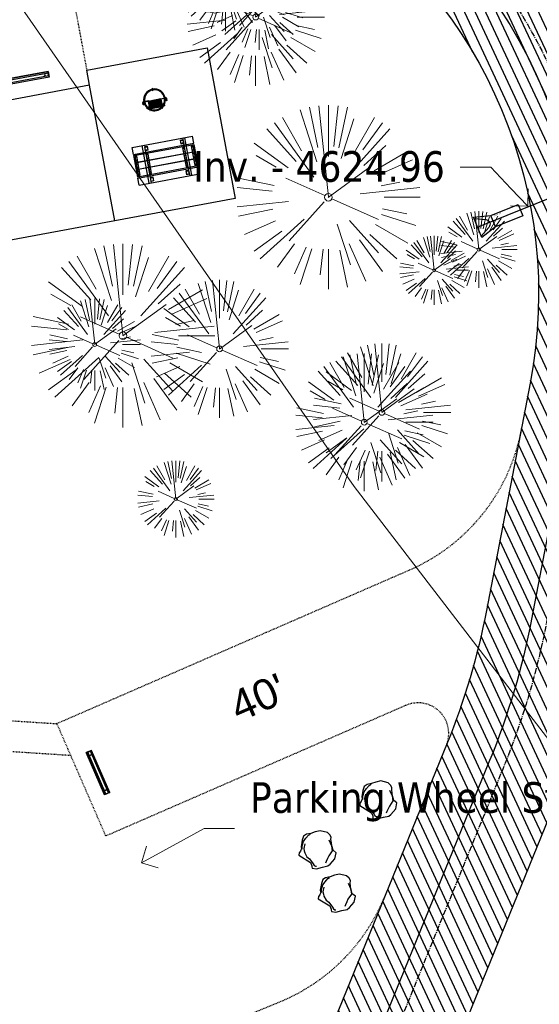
# Model space of a CAD drawing. Header units: feet. Extents: x 1134296 to 1140710, y 647902 to 649877.
# Tile 35 of 42: x 1135031 to 1135099, y 649032 to 649161. Entities that reach past the tile are written whole.
import ezdxf
from ezdxf import colors
from ezdxf.entities.mleader import LeaderData, LeaderLine
from ezdxf.lldxf.tags import DXFTag
from ezdxf.math import Vec2, Vec3

# ---------------------------------------------------------------- set-up
doc = ezdxf.new("R2010")
doc.units = ezdxf.units.FT
doc.header["$MEASUREMENT"] = 0
doc.linetypes.add('CENTER2', pattern=[1.125, 0.75, -0.125, 0.125, -0.125])
doc.linetypes.add('RAD', pattern=[0.13, 0.08, -0.05])
for name, color, linetype, lineweight in [('-ANGLE-IRON', 8, 'Continuous', 25), ('V-ANNO-TEXT', 8, 'Continuous', 13), ('V-SITE-VEGE', 8, 'Continuous', 18), ('V-UTIL-WATR-LINE', 8, 'WATER', 15)]:
    doc.layers.add(name, color=color, linetype=linetype, lineweight=lineweight)
for name, color, linetype in [('-BOLTS-LAGS-SCREWS', 7, 'Continuous'), ('-CONCRETE', 9, 'Continuous'), ('-HARDWARE', 7, 'Continuous'), ('-TIMBER', 6, 'Continuous'), ('C-CAMPSITE-PADS', 6, 'Continuous'), ('C-PRKG-ASPH', 5, 'Continuous'), ('C-PRKG-WHEL-STOP', 5, 'Continuous'), ('C-ROAD-ASPHALT', 1, 'Continuous'), ('C-ROAD-CNTR', 1, 'CENTER2'), ('C-ROAD-GRVL', 1, 'RAD'), ('C-SWLK-GRVL', 5, 'RAD'), ('C-UTIL-STRM-PIPE', 210, 'Continuous'), ('C-UTIL-STRM-STRC', 210, 'Continuous'), ('C-UTIL-WATER-MEP', 7, 'WATER (.5x)'), ('G-TEXT-ST02', 2, 'Continuous'), ('G-XREF', 7, 'Continuous'), ('L-BARRIERROCK', 6, 'Continuous')]:
    doc.layers.add(name, color=color, linetype=linetype)
doc.styles.add('Arial', font='arial.ttf', dxfattribs={"height": 180})
doc.styles.add('SEI-Dim & Leader', font='tahoma.ttf')
doc.styles.get("Standard").update_dxf_attribs({"font": 'arial.ttf'})
tags = doc.linetypes.add('WATER', pattern='A,1.5,-0.2,["W",Standard,S=0.08,R=0,X=-0.1,Y=-0.04],-0.05', length=1.75).pattern_tags.tags
tags[6] = DXFTag(74, 10)
tags = doc.linetypes.add('WATER (.5x)', pattern='A,0.75,-0.2,["W",Standard,S=0.08,R=0,X=-0.1,Y=-0.04],-0.05', length=1).pattern_tags.tags
tags[6] = DXFTag(74, 10)

# ---------------------------------------------------------------- blocks, each defined once
blk = doc.blocks.new('V-SITE-VEGE-Coniferious Tree 2')
at = {"color": 0, "linetype": 'ByBlock'}
for p, q in [((-0.0574950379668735, 0.2703678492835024), (-0.1039851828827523, 0.4890788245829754)), ((-0.0003172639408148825, 0.0025937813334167), (-0.05229705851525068, 0.4972664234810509)), ((-3.601054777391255e-05, 0.2219193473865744), (-3.601054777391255e-05, 0.5000060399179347)), ((0.02890183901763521, 0.2753366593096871), (0.05222503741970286, 0.4972664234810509)), ((0.0571938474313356, 0.2692740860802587), (0.1039131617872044, 0.4890788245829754)), ((-0.1460065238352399, 0.2528363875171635), (-0.2500390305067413, 0.4330260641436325)), ((-0.06264093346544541, 0.1926377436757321), (-0.1545378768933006, 0.4755369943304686)), ((0.139142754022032, 0.2410654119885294), (0.2499670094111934, 0.4330260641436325)), ((-0.07913071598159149, 0.1088658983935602), (-0.2939353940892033, 0.4045257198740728)), ((0.06850648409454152, 0.2109817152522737), (0.1382469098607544, 0.425630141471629)), ((0.1868724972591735, 0.2572635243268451), (0.2938633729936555, 0.4045257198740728)), ((-0.1756943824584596, 0.1950752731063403), (-0.3346129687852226, 0.3715878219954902)), ((0.09777767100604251, 0.108636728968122), (0.3345409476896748, 0.3715878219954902)), ((-0.2201011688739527, 0.1598873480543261), (-0.4045617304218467, 0.2938993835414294)), ((0.1919663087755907, 0.1728666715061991), (0.3115823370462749, 0.2805763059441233)), ((-0.2844040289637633, 0.1641894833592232), (-0.393144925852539, 0.2269610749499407)), ((0.2487690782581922, 0.143647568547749), (0.4329900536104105, 0.2500030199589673)), ((-0.0009318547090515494, -0.0006770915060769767), (0.2349564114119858, 0.1707208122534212)), ((0.2658942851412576, 0.1183972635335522), (0.4567507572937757, 0.2033670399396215)), ((-0.2961437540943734, 0.06292784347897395), (-0.4891148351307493, 0.1039491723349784)), ((-0.01992166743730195, 0.008854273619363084), (-0.2318825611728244, 0.1032199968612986)), ((0.2872695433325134, 0.06106323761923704), (0.3884790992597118, 0.08257391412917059)), ((-0.3060292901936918, 0.03215663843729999), (-0.4973024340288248, 0.05226104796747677)), ((0.173080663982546, 0.01818771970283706), (0.497230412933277, 0.05226104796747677)), ((0.3024988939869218, 0), (0.4999700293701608, 0)), ((-0.2182782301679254, -0.02292736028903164), (-0.4973024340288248, -0.05226104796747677)), ((-0.02300503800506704, -0.02554197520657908), (-0.2137781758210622, -0.2373882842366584)), ((0.01849546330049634, -0.008260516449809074), (0.2719985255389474, -0.1211160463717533)), ((-0.302185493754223, -0.0642195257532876), (-0.4891148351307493, -0.1039491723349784)), ((0.2891445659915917, -0.09395946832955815), (0.4755009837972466, -0.1545018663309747)), ((0.2936342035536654, -0.06241742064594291), (0.4274066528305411, -0.09084484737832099)), ((-0.2881436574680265, -0.1282723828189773), (-0.4568227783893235, -0.2033670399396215)), ((-0.1320480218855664, -0.1188660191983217), (-0.3716238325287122, -0.3345769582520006)), ((0.04781873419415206, -0.1473038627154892), (0.1192466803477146, -0.3671294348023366)), ((0.1143820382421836, -0.1271057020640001), (0.2718110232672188, -0.301920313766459)), ((0.2555295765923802, -0.1475434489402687), (0.4329900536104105, -0.2500030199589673)), ((-0.254528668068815, -0.1848980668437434), (-0.4045617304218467, -0.2938993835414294)), ((0.2253521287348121, -0.2029399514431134), (0.3715518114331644, -0.3345769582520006)), ((-0.1842986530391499, -0.2536176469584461), (-0.2766747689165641, -0.3807650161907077)), ((0.1131111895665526, -0.2541280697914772), (0.2033310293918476, -0.4567867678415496)), ((0.1688618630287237, -0.2324611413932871), (0.2938633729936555, -0.4045257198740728)), ((-0.1213812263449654, -0.2725449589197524), (-0.1855903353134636, -0.4167758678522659)), ((-0.09098502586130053, -0.2799408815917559), (-0.1545378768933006, -0.4755369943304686)), ((-0.02966136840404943, -0.2817638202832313), (-0.04434904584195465, -0.4216092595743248)), ((-3.601054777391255e-05, -0.2817638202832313), (-3.601054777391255e-05, -0.5000060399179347)), ((0.06104806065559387, -0.2873055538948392), (0.1039131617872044, -0.4890788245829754))]:
    blk.add_line(p, q, dxfattribs=at)
blk.add_circle((-3.601054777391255e-05, 0), 0.02083358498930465)
blk = doc.blocks.new('_Open90')
at = {"color": 0, "linetype": 'ByBlock', "lineweight": -2}
for p, q in [((-0.5, 0.5), (0, 0)), ((0, 0), (-1, 0)), ((0, 0), (-0.5, -0.5))]:
    blk.add_line(p, q, dxfattribs=at)
blk = doc.blocks.new("5'_BarrierRock")
at = {"layer": 'L-BARRIERROCK', "flags": 128}
for points in [[(3.796977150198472, 25.21031587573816), (-3.971151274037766, 23.41838866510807), (-10.84293678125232, 21.02912666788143), (-17.7147222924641, 19.53586684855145), (-22.19627771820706, 16.54930863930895), (-24.28770915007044, 10.27760197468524), (-26.0803419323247, 0.1233349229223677), (-25.48279766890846, -2.863184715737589), (-26.97668484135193, -7.044335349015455), (-29.06806322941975, -9.732226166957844), (-29.36686187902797, -13.31608058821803), (-11.14168239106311, -24.66494006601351), (-9.05030400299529, -29.74205430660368), (-9.05030400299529, -31.53398151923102), (-8.751505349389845, -33.62457612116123), (-1.87971984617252, -34.52053972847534), (7.680988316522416, -31.83264891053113), (16.04666099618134, -30.04072169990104), (19.63192655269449, -27.3528308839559), (27.10125632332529, -18.69186222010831), (28.89388910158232, -9.433597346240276), (24.11353502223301, -5.551075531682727), (22.02210359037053, 1.616633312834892), (21.42455933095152, 6.096412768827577), (20.82701507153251, 11.17356558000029), (21.12581372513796, 15.05604882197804), (19.03438229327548, 18.63990324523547), (15.15031808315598, 22.22375766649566), (3.796977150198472, 25.21031587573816)], [(-24.28770915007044, -3.759148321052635), (-24.28770915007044, 1.317965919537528), (-22.19627771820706, 8.187007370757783), (-18.61101215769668, 13.26412161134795), (-14.42820234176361, 18.04260703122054), (-11.44048104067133, 19.83453424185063)], [(-20.40364493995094, 4.603152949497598), (-21.8975321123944, -2.56455589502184), (-21.29998785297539, -6.447039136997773), (-20.40364493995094, -9.433597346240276), (-17.11717803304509, -15.70534258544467), (-12.93431516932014, -18.99052961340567), (-6.958872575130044, -26.75553466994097), (-5.46498540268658, -29.44342548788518), (-3.373607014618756, -30.63801791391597), (-1.87971984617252, -30.63801791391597)], [(17.54049512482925, 10.8748981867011), (21.62729471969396, 1.526720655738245), (22.61964785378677, -6.148371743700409), (17.24174951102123, -14.21204419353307), (15.44911673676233, -18.39319482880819), (13.35768530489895, -22.87301285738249), (12.1625967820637, -25.56090367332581)]]:
    blk.add_lwpolyline(points, dxfattribs=at)
blk = doc.blocks.new('*U1400')
at = {"flags": 128}
blk.add_lwpolyline([(1.496875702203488, 5.866815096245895), (3.003282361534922, 5.257418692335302), (1.566981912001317, 1.706934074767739), (0.06057525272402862, 2.316330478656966)], close=True, dxfattribs=at)
blk.add_lwpolyline([(1.566981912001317, 1.706934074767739), (1.332590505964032, -0.5390814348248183), (-1.332590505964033, 0.5390814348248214), (0.06057525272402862, 2.316330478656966)], dxfattribs=at)
blk.add_lwpolyline([(-1.158774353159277, 0.4687664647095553), (-0.01010727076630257, 1.456048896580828, -0.609256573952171), (1.019639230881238, 1.039478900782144), (1.158774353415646, -0.4687664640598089)], format="xyb", dxfattribs=at)
at = {"layer": 'Defpoints'}
blk.add_text('15" FES', height=0.2, rotation=247.9487491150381, dxfattribs=at).set_placement((0.6594073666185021, 3.568069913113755))
blk = doc.blocks.new('Wheel_Stop')
for points in [[(-36, 6.75), (36, 6.75)], [(-36, -2.25), (-36, 6.75)], [(-35.625, 4.5), (-36, 6.75)], [(-35.625, 0), (-36, -2.25)], [(-35.955, 6.48), (35.955, 6.48)], [(-35.625, 4.5), (-35.625, 0)], [(-35.625, 4.5), (35.625, 4.5)], [(-35.625, 0), (35.625, 0)], [(35.625, 4.5), (36, 6.75)], [(35.625, 4.5), (35.625, 0)], [(35.625, 0), (36, -2.25)], [(36, -2.25), (36, 6.75)], [(-36, -2.25), (36, -2.25)], [(-35.955, -1.98), (35.955, -1.98)]]:
    blk.add_lwpolyline(points)
for centre in [(-30, 2.25), (30, 2.25)]:
    blk.add_circle(centre, 0.5)
blk = doc.blocks.new('10FT_Precast Table')
at = {"layer": '-ANGLE-IRON'}
for p, q in [((-28.53399626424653, 21.12499979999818), (-28.53399626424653, 27.62500020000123)), ((-28.53399626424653, 27.62500020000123), (-24.53403626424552, 27.62500020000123)), ((-24.53403626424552, 21.12499979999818), (-28.53399626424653, 21.12499979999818)), ((-24.53403626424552, 27.62500020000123), (-24.53403626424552, 21.12499979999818)), ((28.46604333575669, 21.12499979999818), (28.46604333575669, 27.62500020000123)), ((28.46604333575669, 27.62500020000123), (32.4660033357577, 27.62500020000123)), ((32.4660033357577, 21.12499979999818), (28.46604333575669, 21.12499979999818)), ((32.4660033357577, 27.62500020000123), (32.4660033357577, 21.12499979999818)), ((-43.49999999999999, 15.25000002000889), (-46.49999999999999, 15.25000002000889)), ((-46.49999999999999, 15.25000002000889), (-46.49999999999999, -15.25000001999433)), ((-43.49999999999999, -15.25000001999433), (-43.49999999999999, 15.25000002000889)), ((-25.53399626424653, 15.25000002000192), (-28.53399626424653, 15.25000002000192)), ((-28.53399626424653, 15.25000002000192), (-28.53399626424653, -15.2500000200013)), ((-25.53399626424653, -15.2500000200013), (-25.53399626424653, 15.25000002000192)), ((32.4660033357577, 15.25000002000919), (29.4660033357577, 15.25000002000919)), ((29.4660033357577, 15.25000002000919), (29.4660033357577, -15.25000001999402)), ((32.4660033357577, -15.25000001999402), (32.4660033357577, 15.25000002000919)), ((46.50000000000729, 15.25000002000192), (43.50000000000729, 15.25000002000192)), ((43.50000000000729, 15.25000002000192), (43.50000000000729, -15.2500000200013)), ((46.50000000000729, -15.2500000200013), (46.50000000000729, 15.25000002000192)), ((-46.49999999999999, -15.25000001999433), (-43.49999999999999, -15.25000001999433)), ((-28.53399626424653, -15.2500000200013), (-25.53399626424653, -15.2500000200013)), ((29.4660033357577, -15.25000001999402), (32.4660033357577, -15.25000001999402)), ((43.50000000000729, -15.2500000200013), (46.50000000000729, -15.2500000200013)), ((-28.53399626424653, -27.62500019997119), (-28.53399626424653, -21.12499979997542)), ((-28.53399626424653, -21.12499979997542), (-24.53403626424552, -21.12499979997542)), ((-24.53403626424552, -27.62500019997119), (-28.53399626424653, -27.62500019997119)), ((-24.53403626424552, -21.12499979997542), (-24.53403626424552, -27.62500019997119)), ((28.46604333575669, -27.62500019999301), (28.46604333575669, -21.12499979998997)), ((28.46604333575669, -21.12499979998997), (32.4660033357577, -21.12499979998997)), ((32.4660033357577, -27.62500019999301), (28.46604333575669, -27.62500019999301)), ((32.4660033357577, -21.12499979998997), (32.4660033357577, -27.62500019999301))]:
    blk.add_line(p, q, dxfattribs=at)
at = {"layer": '-BOLTS-LAGS-SCREWS'}
for centre in [(-26.53401626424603, 26.12500020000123), (-26.53401626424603, 22.62499979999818), (30.46602333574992, 26.12500020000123), (30.46602333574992, 22.62499979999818), (-44.99999999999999, 14.25000402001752), (-44.99999999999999, 8.750004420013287), (-44.99999999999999, 2.750004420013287), (-27.03399626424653, 14.25000402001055), (-27.03399626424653, 8.750004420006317), (-27.03399626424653, 2.750004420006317), (30.9660033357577, 14.25000402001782), (30.9660033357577, 8.750004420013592), (30.9660033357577, 2.750004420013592), (45.00000000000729, 14.25000402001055), (45.00000000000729, 8.750004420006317), (45.00000000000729, 2.750004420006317), (-44.99999999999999, -2.750004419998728), (-44.99999999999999, -8.750004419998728), (-44.99999999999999, -14.25000402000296), (-27.03399626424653, -2.750004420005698), (-27.03399626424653, -8.750004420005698), (-27.03399626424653, -14.25000402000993), (30.9660033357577, -2.750004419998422), (30.9660033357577, -8.750004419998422), (30.9660033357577, -14.25000401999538), (45.00000000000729, -2.750004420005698), (45.00000000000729, -8.750004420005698), (45.00000000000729, -14.25000402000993), (-26.53401626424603, -22.62499979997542), (-26.53401626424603, -26.12500019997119), (30.46602333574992, -22.62499979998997), (30.46602333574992, -26.12500019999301)]:
    blk.add_circle(centre, 0.15625000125, dxfattribs=at)
at = {"layer": '-CONCRETE'}
for p, q in [((-32.03399630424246, -29.99999999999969), (-32.03399630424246, 30.00000000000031)), ((-28.53399626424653, 29.99999999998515), (-28.53399626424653, 27.62500020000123)), ((-28.53399626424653, -27.12499979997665), (-28.53399626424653, 27.12499979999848)), ((32.4660033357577, 29.99999999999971), (32.4660033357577, 27.62500020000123)), ((32.4660033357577, -27.1249997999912), (32.4660033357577, 27.12499979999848)), ((35.96600337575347, -29.99999999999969), (35.96600337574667, 30.00000000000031)), ((-28.53399626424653, -29.99999999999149), (-28.53399626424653, -27.62500019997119)), ((32.4660033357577, -27.62500019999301), (32.4660033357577, -29.99999999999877))]:
    blk.add_line(p, q, dxfattribs=at)
at = {"layer": '-TIMBER'}
for p, q in [((-47.99999999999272, 18.7499999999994), (-47.99999999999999, 29.99999999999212)), ((-47.99999999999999, 29.99999999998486), (48, 29.9999999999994)), ((-47.99999999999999, 18.74999999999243), (48, 18.74999999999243)), ((-47.99999999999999, 5.875002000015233), (-47.99999999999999, 17.12500200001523)), ((-47.99999999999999, 17.12500200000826), (47.99999999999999, 17.12500200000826)), ((48.00000000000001, 18.75000000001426), (48.00000000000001, 29.99999999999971)), ((48.00000000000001, 17.12500200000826), (48.00000000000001, 5.875002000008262)), ((-47.99999999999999, 5.875002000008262), (47.99999999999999, 5.875002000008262)), ((-47.99999999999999, -5.625002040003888), (-47.99999999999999, 5.625002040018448)), ((-47.99999999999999, 5.625002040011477), (47.99999999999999, 5.625002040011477)), ((48.00000000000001, 5.625002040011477), (48.00000000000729, -5.625002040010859)), ((47.99999999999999, -5.625002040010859), (-47.99999999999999, -5.625002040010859)), ((-47.99999999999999, -17.1250019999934), (-47.99999999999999, -5.875002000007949)), ((47.99999999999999, -5.875002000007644), (-47.99999999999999, -5.875002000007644)), ((48.00000000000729, -5.875002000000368), (48.00000000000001, -17.12500200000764)), ((47.99999999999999, -17.12500200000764), (-47.99999999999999, -17.12500200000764)), ((-47.99999999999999, -29.99999999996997), (-47.99999999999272, -18.74999999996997)), ((-47.99999999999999, -18.74999999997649), (48, -18.74999999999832)), ((-47.99999999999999, -29.99999999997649), (48.00000000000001, -29.99999999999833)), ((48.00000000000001, -29.99999999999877), (48.00000000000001, -18.74999999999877))]:
    blk.add_line(p, q, dxfattribs=at)
blk = doc.blocks.new('*X1295')
at = {"color": 0}
for p, q in [((146.0622026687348, 353.5980429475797), (146.1426743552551, 353.6785146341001)), ((146.0622026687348, 352.8909361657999), (146.8122026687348, 353.6409361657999)), ((146.0622026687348, 352.5373827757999), (146.8122026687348, 353.2873827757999)), ((146.0622026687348, 351.8302759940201), (146.8122026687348, 352.5802759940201)), ((146.0622026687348, 351.4767226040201), (146.8122026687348, 352.2267226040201)), ((146.0622026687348, 350.7696158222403), (146.8122026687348, 351.5196158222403)), ((146.3246548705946, 350.6785146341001), (146.8122026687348, 351.1660624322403))]:
    blk.add_line(p, q, dxfattribs=at)
blk = doc.blocks.new('Pilot Rocks FS-30_18_PA')
at = {"layer": '-HARDWARE'}
for p, q in [((-8.817777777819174, 0.04421580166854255), (-17.86666666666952, 0.04421580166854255)), ((-17.86666666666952, 0.04421580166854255), (-12.77892653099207, 0.04421580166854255)), ((-10.20000000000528, 0.04421580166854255), (10.19999999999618, 0.04421580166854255)), ((8.817777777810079, 0.04421580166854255), (17.86666666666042, 0.04421580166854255)), ((12.77892653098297, 0.04421580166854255), (17.86666666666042, 0.04421580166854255)), ((-18.93333333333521, -4.555784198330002), (-18.93333333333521, -1.355784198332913)), ((-18.93333333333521, -1.355784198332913), (-18.86666666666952, -1.355784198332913)), ((-18.86666666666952, -1.355784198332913), (-18.86666666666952, -0.9557841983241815)), ((-18.86666666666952, -1.355784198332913), (-18.86666666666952, -0.9557841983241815)), ((-18.20000000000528, -1.355784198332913), (-18.20000000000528, -0.9557841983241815)), ((-18.20000000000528, -0.9557841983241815), (-18.20000000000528, -1.355784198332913)), ((-18.20000000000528, -1.355784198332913), (-18.13333333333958, -1.355784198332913)), ((-18.13333333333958, -1.355784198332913), (-18.13333333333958, -4.555784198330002)), ((-8.817777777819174, -0.6224508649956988), (-17.86666666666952, -0.6224508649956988)), ((-13.33940419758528, -0.6224508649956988), (-17.86666666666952, -0.6224508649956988)), ((-10.20000000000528, -0.6224508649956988), (10.19999999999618, -0.6224508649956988)), ((-10.20000000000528, -0.6224508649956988), (-10.20000000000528, -11.31238912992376)), ((-10.20000000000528, -11.31238912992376), (-10.20000000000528, -14.84572246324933)), ((-10.20000000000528, -13.68324198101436), (-10.20000000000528, -14.84572246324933)), ((-9.533333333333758, -0.6224508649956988), (-9.533333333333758, -11.31238912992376)), ((-9.533333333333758, -11.31238912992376), (-9.533333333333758, -14.84572246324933)), ((-9.533333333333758, -11.64572246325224), (9.533333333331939, -11.64572246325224)), ((-9.533333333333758, -12.31238912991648), (9.533333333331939, -12.31238912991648)), ((-9.533333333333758, -14.84572246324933), (-9.533333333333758, -14.47618734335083)), ((-8.817777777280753, -0.6224508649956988), (-8.817777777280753, -11.64572246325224)), ((-8.284444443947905, -0.6224508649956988), (-8.284444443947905, -11.64572246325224)), ((-7.502222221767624, -0.6224508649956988), (-7.502222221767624, -11.64572246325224)), ((-6.9688888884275, -0.6224508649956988), (-6.9688888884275, -11.64572246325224)), ((-6.18666666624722, -0.6224508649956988), (-6.18666666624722, -11.64572246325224)), ((-5.653333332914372, -0.6224508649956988), (-5.653333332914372, -11.64572246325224)), ((-4.871111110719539, -0.6224508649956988), (-4.871111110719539, -11.64572246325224)), ((-4.337777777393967, -0.6224508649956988), (-4.337777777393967, -11.64572246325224)), ((-3.555555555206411, -0.6224508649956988), (-3.555555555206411, -11.64572246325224)), ((-3.022222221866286, -0.6224508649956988), (-3.022222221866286, -11.64572246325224)), ((-2.23999999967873, -0.6224508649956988), (-2.23999999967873, -11.64572246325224)), ((-1.706666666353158, -0.6224508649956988), (-1.706666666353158, -11.64572246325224)), ((-0.9244444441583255, -0.6224508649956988), (-0.9244444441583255, -11.64572246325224)), ((-0.3911111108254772, -0.6224508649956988), (-0.3911111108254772, -11.64572246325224)), ((0.3911111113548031, -0.6224508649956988), (0.3911111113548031, -11.64572246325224)), ((0.9244444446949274, -0.6224508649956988), (0.9244444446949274, -11.64572246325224)), ((1.706666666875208, -0.6224508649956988), (1.706666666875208, -11.64572246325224)), ((2.240000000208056, -0.6224508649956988), (2.240000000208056, -11.64572246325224)), ((3.022222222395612, -0.6224508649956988), (3.022222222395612, -11.64572246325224)), ((3.555555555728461, -0.6224508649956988), (3.555555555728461, -11.64572246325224)), ((4.337777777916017, -0.6224508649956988), (4.337777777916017, -11.64572246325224)), ((4.871111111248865, -0.6224508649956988), (4.871111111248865, -11.64572246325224)), ((5.653333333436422, -0.6224508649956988), (5.653333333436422, -11.64572246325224)), ((6.18666666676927, -0.6224508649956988), (6.18666666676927, -11.64572246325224)), ((6.968888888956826, -0.6224508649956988), (6.968888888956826, -11.64572246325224)), ((7.502222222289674, -0.6224508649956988), (7.502222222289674, -11.64572246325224)), ((8.28444444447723, -0.6224508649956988), (8.28444444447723, -11.64572246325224)), ((8.817777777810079, -0.6224508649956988), (8.817777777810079, -11.64572246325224)), ((17.86666666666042, -0.6224508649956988), (8.817777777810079, -0.6224508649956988)), ((9.533333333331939, -0.6224508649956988), (9.533333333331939, -11.31238912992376)), ((9.533333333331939, -11.31238912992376), (9.533333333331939, -14.84572246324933)), ((9.533333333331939, -14.47618734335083), (9.533333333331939, -14.84572246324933)), ((10.19999999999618, -0.6224508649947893), (10.19999999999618, -11.31238912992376)), ((10.19999999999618, -11.31238912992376), (10.19999999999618, -14.84572246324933)), ((10.19999999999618, -14.84572246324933), (10.19999999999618, -13.68324198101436)), ((18.13333333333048, -4.555784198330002), (18.13333333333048, -1.355784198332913)), ((18.13333333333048, -1.355784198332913), (18.19999999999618, -1.355784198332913)), ((18.93333333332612, -4.555784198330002), (18.13333333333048, -4.555784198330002)), ((18.19999999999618, -1.355784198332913), (18.19999999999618, -0.9557841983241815)), ((18.19999999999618, -1.355784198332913), (18.19999999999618, -0.9557841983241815)), ((18.86666666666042, -1.355784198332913), (18.86666666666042, -0.9557841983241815)), ((18.86666666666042, -0.9557841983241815), (18.86666666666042, -1.355784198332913)), ((18.86666666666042, -1.355784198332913), (18.93333333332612, -1.355784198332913)), ((18.93333333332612, -1.355784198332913), (18.93333333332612, -4.555784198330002))]:
    blk.add_line(p, q, dxfattribs=at)
at = {"layer": '-HARDWARE', "flags": 128}
for points in [[(0.04426932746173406, 18.18944163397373, 1), (-0.6223972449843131, 18.18908719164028), (-0.6206959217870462, 14.98908764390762, 1), (0.04597065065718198, 14.98944208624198), (0.04426932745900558, 18.18944163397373)], [(-11.77825193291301, -8.933957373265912, -1), (-11.29140720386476, -9.3893985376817), (-13.47752479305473, -11.72625323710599, -1), (-13.96436952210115, -11.27081207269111), (-11.77825193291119, -8.93395737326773)], [(11.77825193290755, -8.933957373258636, 1), (11.29140720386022, -9.389398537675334), (13.47752479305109, -11.72625323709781, 1), (13.96436952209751, -11.27081207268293), (11.77825193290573, -8.933957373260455)]]:
    blk.add_lwpolyline(points, format="xyb", dxfattribs=at)
at = {"layer": '-HARDWARE'}
for points in [[(-18.93333333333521, -4.555784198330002), (-18.93333333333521, -1.355784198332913), (-18.13333333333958, -1.355784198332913), (-18.13333333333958, -4.555784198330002)], [(-7.502222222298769, -11.64572246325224), (-8.28444444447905, -11.64572246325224), (-8.28444444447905, -0.6224508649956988), (-7.502222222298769, -0.6224508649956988)], [(-6.186666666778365, -11.64572246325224), (-6.968888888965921, -11.64572246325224), (-6.968888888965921, -0.6224508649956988), (-6.186666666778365, -0.6224508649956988)], [(-4.87111111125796, -11.64572246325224), (-5.653333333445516, -11.64572246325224), (-5.653333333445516, -0.6224508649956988), (-4.87111111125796, -0.6224508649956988)], [(-3.555555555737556, -11.64572246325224), (-4.337777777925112, -11.64572246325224), (-4.337777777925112, -0.6224508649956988), (-3.555555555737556, -0.6224508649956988)], [(-2.240000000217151, -11.64572246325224), (-3.022222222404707, -11.64572246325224), (-3.022222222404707, -0.6224508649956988), (-2.240000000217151, -0.6224508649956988)], [(-0.9244444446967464, -11.64572246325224), (-1.706666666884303, -11.64572246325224), (-1.706666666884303, -0.6224508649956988), (-0.9244444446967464, -0.6224508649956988)], [(-0.3911111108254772, -11.64572246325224), (0.3911111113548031, -11.64572246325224), (0.3911111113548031, -0.6224508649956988), (-0.3911111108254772, -0.6224508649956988)], [(0.9244444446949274, -11.64572246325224), (1.706666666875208, -11.64572246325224), (1.706666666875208, -0.6224508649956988), (0.9244444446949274, -0.6224508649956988)], [(2.240000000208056, -11.64572246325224), (3.022222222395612, -11.64572246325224), (3.022222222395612, -0.6224508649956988), (2.240000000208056, -0.6224508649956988)], [(3.555555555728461, -11.64572246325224), (4.337777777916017, -11.64572246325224), (4.337777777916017, -0.6224508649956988), (3.555555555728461, -0.6224508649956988)], [(4.871111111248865, -11.64572246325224), (5.653333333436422, -11.64572246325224), (5.653333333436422, -0.6224508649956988), (4.871111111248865, -0.6224508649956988)], [(6.18666666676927, -11.64572246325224), (6.968888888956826, -11.64572246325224), (6.968888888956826, -0.6224508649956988), (6.18666666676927, -0.6224508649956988)], [(7.502222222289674, -11.64572246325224), (8.28444444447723, -11.64572246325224), (8.28444444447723, -0.6224508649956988), (7.502222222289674, -0.6224508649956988)], [(18.93333333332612, -4.555784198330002), (18.93333333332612, -1.355784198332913), (18.13333333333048, -1.355784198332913), (18.13333333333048, -4.555784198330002)]]:
    blk.add_lwpolyline(points, close=True, dxfattribs=at)
for centre, radius, start, end in [((0, 9.094947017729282e-13), 17.06666666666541, 0.1484403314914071, 179.8515596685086), ((0, 0), 15.73333333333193, 0.1610200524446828, 179.8389799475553), ((-17.86666666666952, -0.9557841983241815), 1, 90, 180), ((-17.86666666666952, -0.9557841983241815), 1, 90, 180), ((17.86666666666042, -0.9557841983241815), 1, 0, 90), ((17.86666666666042, -0.9557841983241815), 1, 0, 90), ((-17.86666666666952, -0.9557841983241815), 0.3333333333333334, 90, 180), ((-17.86666666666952, -0.9557841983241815), 0.3333333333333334, 90, 180), ((0, 9.094947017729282e-13), 17.06666666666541, 182.0901397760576, 220.7490543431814), ((0, 0), 15.73333333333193, 182.2673591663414, 220.2247561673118), ((-9.094947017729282e-13, 1.818989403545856e-12), 17.06666666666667, 220.7490543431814, 233.2977773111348), ((-9.094947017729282e-13, 1.818989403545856e-12), 15.73333333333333, 220.2247561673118, 229.5860659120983), ((-9.866666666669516, -11.64572246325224), 0.3333333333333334, 0, 180), ((-9.866666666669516, -14.84572246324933), 0.3333333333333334, 180, 0), ((-9.866666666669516, -14.84572246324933), 0.3333333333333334, 180, 0), ((-9.094947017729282e-13, 1.818989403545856e-12), 15.73333333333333, 232.7040475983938, 307.2959524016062), ((-9.094947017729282e-13, 1.818989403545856e-12), 17.06666666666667, 236.0413981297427, 303.9586018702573), ((9.866666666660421, -11.64572246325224), 0.3333333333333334, 0, 180), ((9.866666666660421, -14.84572246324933), 0.3333333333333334, 180, 0), ((9.866666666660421, -14.84572246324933), 0.3333333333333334, 180, 0), ((-9.094947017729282e-13, 1.818989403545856e-12), 15.73333333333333, 310.4139340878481, 319.7752438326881), ((-6.821210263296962e-11, 6.548361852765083e-11), 17.06666666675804, 306.7022226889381, 319.2509456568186), ((0, 0), 15.73333333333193, 319.7752438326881, 357.7326408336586), ((0, 9.094947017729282e-13), 17.06666666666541, 319.2509456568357, 357.9098602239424), ((17.86666666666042, -0.9557841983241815), 0.3333333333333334, 0, 90), ((17.86666666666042, -0.9557841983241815), 0.3333333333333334, 0, 90)]:
    blk.add_arc(centre, radius, start, end, dxfattribs=at)
at = {"layer": '-HARDWARE', "rotation": 180}
for p, xscale, yscale, zscale in [((137.6663495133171, 372.583162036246), 1.066666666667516, 1.066666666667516, 1.066666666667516), ((-137.6663495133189, 372.583162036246), -1.066666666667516, 1.066666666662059, 1.066666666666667)]:
    blk.add_blockref('*X1295', p, dxfattribs=dict(at, xscale=xscale, yscale=yscale, zscale=zscale))
blk = doc.blocks.new('C_PBASE-PACTOLA_02403811')
at = {"layer": 'C-CAMPSITE-PADS'}
blk.add_line((1135039.973625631, 649151.9708217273), (1135024.242800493, 649149.0482987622), dxfattribs=at)
for points in [[(1135039.608310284, 649153.9371748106), (1135055.339135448, 649156.8596977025), (1135058.992289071, 649137.1961662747)], [(1135039.973625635, 649151.9708217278), (1135039.608310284, 649153.9371748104)], [(1135058.992289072, 649137.1961662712), (1135027.530638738, 649131.3511204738), (1135024.242800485, 649149.0482987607)]]:
    blk.add_lwpolyline(points, dxfattribs=at)
at = {"layer": 'C-ROAD-ASPHALT'}
blk.add_lwpolyline([(1134916.811965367, 648653.2299950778), (1134952.321656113, 648718.215074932, 0.01915469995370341), (1134969.657277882, 648753.0477392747), (1135036.873309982, 648902.1641641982, 0.009218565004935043), (1135044.254367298, 648919.3790657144), (1135101.509820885, 649060.0203951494, 0.04927264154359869), (1135107.544114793, 649080.3791714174), (1135113.245677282, 649110.0761826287, 0.3025232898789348), (1135079.742163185, 649189.7952543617), (1135017.583038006, 649231.0012923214, 0.03670103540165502), (1134952.658282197, 649267.4907225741), (1134930.361796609, 649277.95101182, 0.265468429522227), (1134828.518541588, 649269.7547374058), (1134807.494103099, 649255.3935736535, 0.04164346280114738), (1134780.654611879, 649233.5777859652), (1134706.829601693, 649162.5981949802, 0.05765878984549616), (1134625.196538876, 649063.6602364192, -0.5722564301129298), (1134616.582948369, 649064.0343807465), (1134601.857481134, 649091.7855040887)], format="xyb", dxfattribs=at)
blk.add_lwpolyline([(1134609.502741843, 649004.1715281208, -0.08481675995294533), (1134717.918854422, 649151.0643979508), (1134791.743864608, 649222.0439889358, -0.04164346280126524), (1134816.518779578, 649242.1816391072), (1134837.543218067, 649256.5428028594, -0.2654684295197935), (1134923.566161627, 649263.4658695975), (1134945.862647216, 649253.0055803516, -0.03670103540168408), (1135008.742528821, 649217.6654234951), (1135070.901654, 649176.4593855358, -0.3025232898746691), (1135097.532652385, 649113.0929439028), (1135091.831089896, 649083.3959326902, -0.0492726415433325), (1135086.690765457, 649066.0532714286), (1135029.43531187, 648925.4119419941, -0.009218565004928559), (1135022.286728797, 648908.7392420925), (1134970.105907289, 648792.9779079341, 0.09466954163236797), (1134957.786175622, 648834.7349342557), (1134921.92741579, 648904.3472810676, 0.300313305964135), (1134722.086161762, 649016.5601342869), (1134632.500993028, 649010.1122188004, 0.09071439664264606)], format="xyb", close=True, dxfattribs=at)
at = {"layer": 'C-ROAD-CNTR', "flags": 128}
blk.add_lwpolyline([(1134682.815781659, 648422.2458494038), (1134669.21986276, 648425.8462855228, -0.1774687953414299), (1134620.150062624, 648460.1534391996), (1134616.502637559, 648465.3792168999, -0.1042089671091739), (1134576.197064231, 648560.2628234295), (1134558.554057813, 648650.0509356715, -0.01381007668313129), (1134553.979962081, 648677.2843639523), (1134544.902369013, 648742.2703875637, -0.09433329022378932), (1134550.434197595, 648854.3354307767), (1134558.997505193, 648889.7214101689, -0.1428635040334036), (1134712.374228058, 649156.8312964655), (1134786.199238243, 649227.8108874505, -0.04164346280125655), (1134812.006441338, 649248.7876063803), (1134833.030879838, 649263.1487701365, -0.2654684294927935), (1134926.96397912, 649270.7084407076), (1134949.260464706, 649260.2481514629, -0.03670103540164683), (1135013.162783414, 649224.3333579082), (1135075.321908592, 649183.1273199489, -0.3025232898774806), (1135105.389164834, 649111.5845632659), (1135099.687602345, 649081.8875520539, -0.04927264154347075), (1135094.100293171, 649063.036833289), (1135036.844839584, 648922.3955038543, -0.009218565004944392), (1135029.58001939, 648905.4517031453), (1134962.363987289, 648756.3352782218, -0.01915469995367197), (1134945.301367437, 648722.0511597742), (1134909.791676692, 648657.06607992, -0.111236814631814), (1134866.238656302, 648607.5744966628), (1134762.181369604, 648532.0907847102, 0.3229446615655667), (1134716.395894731, 648393.2215671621), (1134719.721086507, 648382.7059234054, -0.1714240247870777), (1134715.287797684, 648249.5554414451), (1134707.163513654, 648228.7837741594, -0.02272318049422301), (1134688.713657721, 648187.2766264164, 0.05045028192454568), (1134653.344169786, 648094.1277041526)], format="xyb", dxfattribs=at)
at = {"layer": 'C-ROAD-GRVL'}
for p, q in [((1135032.165009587, 649194.0016200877), (1135039.608310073, 649153.9371747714)), ((1135042.107262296, 649053.9421080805), (1135035.721967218, 649068.6127591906))]:
    blk.add_line(p, q, dxfattribs=at)
at = {"layer": 'C-ROAD-GRVL', "flags": 128}
for points in [[(1135096.336044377, 649106.8603223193, -0.2475269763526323), (1135081.761466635, 649088.6511193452), (1135035.721967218, 649068.6127591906)], [(1135086.690765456, 649066.0532714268, 0.6507244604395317), (1135081.305408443, 649071.0028184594)], [(1135020.903927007, 649014.1641973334), (1135064.909235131, 649032.3206276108, 0.200853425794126), (1135078.528832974, 649046.0044382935)]]:
    blk.add_lwpolyline(points, format="xyb", dxfattribs=at)
blk.add_lwpolyline([(1135081.305408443, 649071.0028184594), (1135042.107262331, 649053.942108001)], dxfattribs=at)
at = {"layer": 'C-SWLK-GRVL', "flags": 128}
for points in [[(1134989.904089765, 649071.5463200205), (1135035.721967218, 649068.6127591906)], [(1134989.461592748, 649067.5664611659), (1135037.516511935, 649064.4896702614)]]:
    blk.add_lwpolyline(points, dxfattribs=at)
at = {"layer": 'C-UTIL-STRM-PIPE', "flags": 128}
blk.add_lwpolyline([(1135121.227039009, 649145.7032626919), (1135090.690685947, 649133.42446012)], dxfattribs=at)
at = {"layer": 'C-UTIL-WATER-MEP', "flags": 128}
blk.add_lwpolyline([(1134713.292159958, 648416.2441137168), (1134669.731849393, 648427.7796426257, -0.1774687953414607), (1134621.79009064, 648461.2981261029), (1134618.142665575, 648466.5239038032, -0.1042089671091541), (1134578.159536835, 648560.6484414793), (1134560.516530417, 648650.4365537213, -0.01381007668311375), (1134555.960731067, 648677.5610482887), (1134546.883138, 648742.5470719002, -0.09433329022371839), (1134552.378087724, 648853.8650148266), (1134560.941395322, 648889.2509942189, -0.1428635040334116), (1134713.760384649, 649155.3895718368), (1134787.585394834, 649226.3691628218, -0.04164346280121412), (1134813.134525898, 649247.1361145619), (1134834.158964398, 649261.4972783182, -0.2654684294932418), (1134926.114524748, 649268.8977979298), (1134948.411010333, 649258.437508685, -0.03670103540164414), (1135012.057719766, 649222.6663743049), (1135074.216844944, 649181.4603363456, -0.302523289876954), (1135103.425036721, 649111.961658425), (1135097.723474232, 649082.264647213, -0.04927264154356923), (1135092.247911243, 649063.7909428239), (1135034.992457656, 648923.1496133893, -0.009218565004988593), (1135027.756696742, 648906.273587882), (1134960.540664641, 648757.1571629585, -0.01915469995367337), (1134943.546295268, 648723.0101809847), (1134908.036604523, 648658.0251011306, -0.1112368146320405), (1134865.064291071, 648609.1934056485), (1134761.007004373, 648533.7096936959, 0.1574684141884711), (1134714.965670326, 648470.6755079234, 0.1574684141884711)], format="xyb", dxfattribs=at)
at = {"layer": 'Defpoints', "flags": 128}
blk.add_lwpolyline([(1135043.2614639, 649134.2736433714), (1135039.973625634, 649151.9708217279)], dxfattribs=at)
at = {"layer": '-HARDWARE', "xscale": 0.08333333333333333, "yscale": 0.08333333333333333, "zscale": 0.08333333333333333, "rotation": 10.52460063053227}
blk.add_blockref('Pilot Rocks FS-30_18_PA', (1135048.464133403, 649150.067434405), dxfattribs=at)
at = {"xscale": 0.08333333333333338, "yscale": 0.08333333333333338, "zscale": 0.08333333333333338, "rotation": 10.52460062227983}
blk.add_blockref('10FT_Precast Table', (1135049.939601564, 649142.1255525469), dxfattribs=at)
at = {"layer": 'C-PRKG-WHEL-STOP'}
for p, xscale, yscale, zscale, rotation in [((1135031.640152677, 649153.0289501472), 0.08333333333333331, 0.08333333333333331, 0.08333333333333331, 190.5246007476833), ((1135041.264211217, 649062.3000785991), 0.08333333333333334, 0.08333333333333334, 0.08333333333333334, 113.5207362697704)]:
    blk.add_blockref('Wheel_Stop', p, dxfattribs=dict(at, xscale=xscale, yscale=yscale, zscale=zscale, rotation=rotation))
at = {"layer": 'C-UTIL-STRM-STRC', "color": 221, "linetype": 'Continuous', "lineweight": -3, "rotation": 313.9304044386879}
blk.add_blockref('*U1400', (1135090.690685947, 649133.42446012, 4625.597600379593), dxfattribs=at)
at = {"layer": 'L-BARRIERROCK', "xscale": 0.08333333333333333, "yscale": 0.08333333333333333, "zscale": 0.08333333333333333}
for p in [(1135077.719573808, 649059.0424086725), (1135069.781940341, 649052.5377424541), (1135072.295921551, 649046.8696477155)]:
    blk.add_blockref("5'_BarrierRock", p, dxfattribs=at)
at = {"layer": 'C-CAMPSITE-PADS', "insert": (1135057.856241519, 649072.4292515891), "char_height": 4, "attachment_point": 1, "rotation": 23.476974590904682, "style": 'Arial'}
blk.add_mtext_dynamic_manual_height_columns("40'", width=0.8890231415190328, gutter_width=1, heights=[0], dxfattribs=at)
blk = doc.blocks.new('C_PHTCH-PACTOLA_02403811')
at = {"layer": 'C-PRKG-ASPH'}
h = blk.add_hatch(dxfattribs=at)
h.set_pattern_fill('ANSI31', color=256, scale=10, angle=70)
h.set_pattern_definition([(115, (0, 0), (-1.132884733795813, -0.5282728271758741), [])])
edge = h.paths.add_edge_path(flags=16)
edge.add_arc((1135093.567290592, 648760.3570235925), 541.9999999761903, 143.5703577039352, 153.2664360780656, ccw=False)
edge.add_arc((1135093.567290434, 648760.3570237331), 541.9999997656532, 133.8742793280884, 143.5703577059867, ccw=False)
edge.add_line((1134717.918854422, 649151.0643979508), (1134791.743864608, 649222.0439889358))
edge.add_arc((1134924.814897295, 649083.6384245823), 191.9999999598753, 124.33581191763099, 133.8742793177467, ccw=False)
edge.add_line((1134816.518779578, 649242.1816391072), (1134837.543218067, 649256.5428028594))
edge.add_arc((1134886.614896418, 649184.7029087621), 87.00000000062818, 64.86660358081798, 124.33581191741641, ccw=False)
edge.add_line((1134923.566161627, 649263.4658695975), (1134945.862647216, 649253.0055803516))
edge.add_arc((1134736.896871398, 648807.5874571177), 491.9999999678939, 56.45911934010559, 64.86660355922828, ccw=False)
edge.add_line((1135008.742528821, 649217.6654234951), (1135070.901654, 649176.4593855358))
edge.add_arc((1135036.644680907, 649124.7828938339), 62.00000000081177, -10.868034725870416, 56.45911933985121, ccw=False)
edge.add_line((1135097.532652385, 649113.0929439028), (1135091.831089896, 649083.3959326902))
edge.add_arc((1135001.481196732, 649100.7423100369), 92.00000001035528, 337.8486329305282, 349.13196525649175, ccw=False)
edge.add_line((1135086.690765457, 649066.0532714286), (1135029.43531187, 648925.4119419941))
edge.add_arc((1134573.749357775, 649110.9228871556), 491.9999995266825, 335.73595333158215, 337.84863296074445, ccw=False)
edge.add_line((1135022.286728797, 648908.7392420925), (1134970.105907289, 648792.9779079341))
edge.add_line((1134970.105907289, 648792.9779079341), (1134955.070696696, 648759.622817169))
edge.add_arc((1134506.533324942, 648961.8064625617), 492.0000003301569, 331.3465562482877, 335.7359533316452, ccw=False)
edge.add_line((1134938.281078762, 648725.8872446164), (1134902.771388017, 648660.9021647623))
edge.add_arc((1134778.161263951, 648728.9926705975), 142.0000000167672, 305.95733191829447, 331.34655630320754, ccw=False)
edge.add_line((1134861.541195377, 648614.0501326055), (1134757.483908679, 648538.5664206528))
edge.add_arc((1134835.579196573, 648430.9089730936), 133.0000000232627, 125.9573319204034, 166.4171722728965)
edge.add_arc((1134672.277915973, 648470.363906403), 35.00000000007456, 244.10855969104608, 346.41717227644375, ccw=False)
edge.add_arc((1134691.461854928, 648509.9128519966), 78.95614352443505, 214.9055155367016, 244.1168481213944, ccw=False)
edge.add_line((1134626.710174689, 648464.732186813), (1134623.062749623, 648469.9579645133))
edge.add_arc((1134821.506139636, 648608.4650796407), 241.9999999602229, 191.1167612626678, 214.9138039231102, ccw=False)
edge.add_line((1134584.046954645, 648561.8052956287), (1134566.403948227, 648651.5934078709))
edge.add_arc((1135049.172208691, 648746.4554480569), 491.9999999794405, 187.9519260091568, 191.1167612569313, ccw=False)
edge.add_line((1134561.903038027, 648678.391101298), (1134552.825444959, 648743.3771249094))
edge.add_arc((1134842.017716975, 648783.7730382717), 292.0000000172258, 166.3961174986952, 187.9519260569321, ccw=False)
edge.add_line((1134558.209758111, 648852.4537669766), (1134566.77306571, 648887.8397463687))
edge.add_arc((1135093.567290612, 648760.357023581), 542.0000000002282, 158.0478401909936, 166.396117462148, ccw=False)
edge.add_arc((1135093.567290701, 648760.357023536), 542.0000000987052, 153.2664360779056, 158.0478401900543, ccw=False)
edge = h.paths.add_edge_path()
edge.add_line((1134664.934415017, 648091.0186503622), (1134641.753924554, 648097.236757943))
edge.add_arc((1135131.441785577, 647965.8792352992), 506.9999999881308, 154.1154939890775, 164.9840567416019, ccw=False)
edge.add_arc((1135131.44177555, 647965.8792402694), 506.9999887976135, 153.4314984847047, 154.115493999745, ccw=False)
edge.add_arc((1134241.513528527, 648410.9103548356), 488.0000000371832, 333.4314984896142, 338.6383717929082)
edge.add_line((1134695.987914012, 648233.1548120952), (1134704.112198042, 648253.9264793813))
edge.add_arc((1134529.027803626, 648322.4060737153), 188.0000000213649, 338.6383717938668, 377.1954705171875)
edge.add_arc((1134651.306425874, 648360.2470375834), 60.00000000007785, 17.1954705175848, 74.97265706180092)
edge.add_line((1134666.863224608, 648418.1951696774), (1134661.500576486, 648419.8056636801))
edge.add_arc((1134691.489318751, 648509.9450223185), 94.99699278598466, 223.9418846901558, 251.5980721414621, ccw=False)
edge.add_arc((1134691.535842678, 648509.9839590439), 95.05751145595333, 214.9165962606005, 223.9393241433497, ccw=False)
edge.add_line((1134613.590003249, 648455.5746160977), (1134609.942525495, 648460.8004692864))
edge.add_arc((1134821.506139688, 648608.4650796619), 258.0000000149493, 191.1167612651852, 214.9138039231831, ccw=False)
edge.add_line((1134568.347173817, 648558.7203512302), (1134550.704167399, 648648.5084634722))
edge.add_arc((1135049.172208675, 648746.4554480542), 507.9999999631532, 187.9519260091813, 191.1167612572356, ccw=False)
edge.add_line((1134546.056886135, 648676.177626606), (1134536.979293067, 648741.163650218))
edge.add_arc((1134842.01771694, 648783.7730382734), 307.9999999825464, 166.3961174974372, 187.9519260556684, ccw=False)
edge.add_line((1134542.658637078, 648856.2170945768), (1134551.221944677, 648891.6030739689))
edge.add_arc((1135093.567290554, 648760.3570237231), 557.9999999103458, 163.9213237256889, 166.3961174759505, ccw=False)
edge.add_arc((1134538.177323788, 648920.4382053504), 19.99999999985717, 343.9213237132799, 402.7699397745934)
edge.add_line((1134552.859048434, 648934.0193305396), (1134533.446357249, 648955.005204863))
edge.add_arc((1135093.567290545, 648760.3570234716), 592.9783928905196, 146.0187423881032, 160.8370986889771, ccw=False)
edge.add_line((1134601.857481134, 649091.7855040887), (1134616.582948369, 649064.0343807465))
edge.add_arc((1134620.999668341, 649066.3780071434), 5.000000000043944, 207.9515834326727, 327.0740857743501)
edge.add_arc((1135093.567290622, 648760.3570235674), 558.0000000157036, 133.8742793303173, 147.0740857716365, ccw=False)
edge.add_line((1134706.829601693, 649162.5981949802), (1134780.654611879, 649233.5777859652))
edge.add_arc((1134924.814897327, 649083.6384245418), 208.0000000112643, 124.3358119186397, 133.8742793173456, ccw=False)
edge.add_line((1134807.494103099, 649255.3935736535), (1134828.518541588, 649269.7547374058))
edge.add_arc((1134886.614896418, 649184.7029087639), 102.9999999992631, 64.86660357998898, 124.33581191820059, ccw=False)
edge.add_line((1134930.361796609, 649277.9510118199), (1134952.658282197, 649267.4907225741))
edge.add_arc((1134736.896871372, 648807.5874570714), 508.0000000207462, 56.4591193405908, 64.86660355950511, ccw=False)
edge.add_line((1135017.583038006, 649231.0012923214), (1135079.742163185, 649189.7952543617))
edge.add_arc((1135036.644680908, 649124.782893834), 77.99999999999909, -10.868034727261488, 56.45911934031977, ccw=False)
edge.add_line((1135113.245677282, 649110.0761826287), (1135107.544114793, 649080.3791714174))
edge.add_arc((1135001.481196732, 649100.7423100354), 108.0000000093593, 337.84863293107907, 349.131965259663, ccw=False)
edge.add_line((1135101.509820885, 649060.0203951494), (1135044.254367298, 648919.3790657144))
edge.add_arc((1134573.749357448, 649110.9228872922), 507.9999998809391, 335.7359533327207, 337.84863295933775, ccw=False)
edge.add_line((1135036.873309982, 648902.1641641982), (1134969.657277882, 648753.0477392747))
edge.add_arc((1134506.53332524, 648961.8064624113), 507.9999999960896, 331.346556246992, 335.73595333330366, ccw=False)
edge.add_line((1134952.321656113, 648718.215074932), (1134916.811965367, 648653.2299950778))
edge.add_arc((1134778.161263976, 648728.9926705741), 157.9999999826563, 305.9573319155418, 331.3465563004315, ccw=False)
edge.add_line((1134870.936117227, 648601.0988607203), (1134766.878830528, 648525.6151487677))
edge.add_arc((1134835.579196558, 648430.9089731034), 117.0000000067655, 125.9573319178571, 162.264860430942)
edge.add_arc((1134752.713885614, 648457.4106757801), 29.99999999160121, 162.264860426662, 196.8024120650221)
edge.add_arc((1134835.579196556, 648430.9089731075), 113.0000000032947, 170.9217318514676, 197.5476736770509)
edge.add_line((1134727.837491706, 648396.8395581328), (1134731.162683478, 648386.3239143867))
edge.add_arc((1134529.027802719, 648322.4060734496), 212.0000009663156, 11.340079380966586, 17.54767372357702, ccw=False)
edge.add_arc((1134529.055568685, 648322.403813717), 211.9732215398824, -20.64909134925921, 11.342153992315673, ccw=False)
edge.add_arc((1134759.869013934, 648235.3149369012), 34.72371615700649, 159.1871917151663, 239.4135572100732)
edge.add_line((1134742.200276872, 648205.422593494), (1134709.513, 648185.696))
edge.add_line((1134709.513, 648185.696), (1134698.996135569, 648181.0065459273))
edge.add_arc((1135131.441785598, 647965.8792352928), 483.0000000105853, 153.5511843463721, 164.9840567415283)
blk = doc.blocks.new('C_XBASE-PACTOLA_02403811')
at = {"layer": 'V-UTIL-WATR-LINE', "flags": 128}
blk.add_lwpolyline([(1134946.432, 649283.888), (1135074.541151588, 649099.5990538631), (1135109.755, 649053.73), (1135113.62, 649049.674), (1135081.394236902, 648993.5410676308), (1135100.461075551, 648963.8033200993), (1135008.674239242, 648766.4398010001)], dxfattribs=at)
at = {"layer": 'V-SITE-VEGE', "rotation": 8.537736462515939e-07}
for p, xscale, yscale, zscale in [((1135057.725, 649165.032), 11.99985504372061, 11.99985504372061, 11.99985504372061), ((1135062.126, 649162.615), 11.99985504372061, 11.99985504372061, 11.99985504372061), ((1135071.187, 649137.355), 23.99971008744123, 23.99971008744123, 23.99971008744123), ((1135044.339, 649119.264), 23.99971008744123, 23.99971008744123, 23.99971008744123), ((1135040.651, 649118.119), 11.99985504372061, 11.99985504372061, 11.99985504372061)]:
    blk.add_blockref('V-SITE-VEGE-Coniferious Tree 2', p, dxfattribs=dict(at, xscale=xscale, yscale=yscale, zscale=zscale))
at = {"layer": 'V-SITE-VEGE'}
for p, xscale, yscale, zscale in [((1135061.676, 649160.88), 17.99978256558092, 17.99978256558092, 17.99978256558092), ((1135090.826, 649130.529), 9.999879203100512, 9.999879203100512, 9.999879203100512), ((1135084.999, 649127.815), 8.999891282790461, 8.999891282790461, 8.999891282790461), ((1135056.964, 649117.547), 17.99978256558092, 17.99978256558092, 17.99978256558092), ((1135078.167, 649109.251), 17.99978256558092, 17.99978256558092, 17.99978256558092), ((1135075.87, 649107.968), 17.99978256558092, 17.99978256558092, 17.99978256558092), ((1135051.249, 649097.943), 9.999879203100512, 9.999879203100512, 9.999879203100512)]:
    blk.add_blockref('V-SITE-VEGE-Coniferious Tree 2', p, dxfattribs=dict(at, xscale=xscale, yscale=yscale, zscale=zscale))
at = {"layer": 'V-ANNO-TEXT'}
ml = blk.add_multileader_mtext('Standard', dxfattribs=at)
ml.set_content('Inv. - 4624.96', color=256, style='SEI-Dim & Leader')
ml.set_leader_properties(color=256, linetype='ByLayer', lineweight=-1)
ml.set_arrow_properties(name='OPEN90')
ml.build(insert=Vec2(0, 0))
ml.multileader.update_dxf_attribs({"text_left_attachment_type": 2, "text_right_attachment_type": 2, "dogleg_length": 0.1, "arrow_head_size": 3.2, "scale": 40})
ctx = ml.context
ctx.base_point, ctx.scale, ctx.arrow_head_size, ctx.plane_origin = Vec3(1135050.178595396, 649141.2882645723), 40, 3.2, Vec3(1135097.224, 649136.181)
ctx.left_attachment, ctx.right_attachment, ctx.text_align_type = 2, 2, 2
notes = []
notes.append((ctx, [(0, (1, 1, 0), (1135092.397534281, 649141.2882645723), (-1, 0), 4, [(0, [(1135097.224, 649136.181)], 0, [])])]))
ctx.mtext.insert, ctx.mtext.alignment, ctx.mtext.flow_direction = Vec3(1135086.397534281, 649143.3715419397), 3, 5
ml = blk.add_multileader_mtext('Standard', dxfattribs=at)
ml.set_content('Parking Wheel Stop (Typ.)', color=256, style='SEI-Dim & Leader')
ml.set_leader_properties(color=256, linetype='ByLayer', lineweight=-1)
ml.set_arrow_properties(name='OPEN90')
ml.build(insert=Vec2(0, 0))
ml.multileader.update_dxf_attribs({"text_left_attachment_type": 2, "text_right_attachment_type": 2, "dogleg_length": 0.1, "arrow_head_size": 3.2, "scale": 40})
ctx = ml.context
ctx.base_point, ctx.scale, ctx.arrow_head_size, ctx.plane_origin = Vec3(1135058.933852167, 649054.9036308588), 40, 3.2, Vec3(1135046.759499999, 649050.4465)
ctx.left_attachment, ctx.right_attachment = 2, 2
notes.append((ctx, [(0, (1, 1, 0), (1135054.933852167, 649054.9036308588), (1, 0), 4, [(0, [(1135046.759499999, 649050.4465)], 0, [])])]))
ctx.mtext.insert, ctx.mtext.width, ctx.mtext.flow_direction = Vec3(1135060.933852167, 649060.9703422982), 35.49754122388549, 5
for ctx, leaders in notes:
    for number, flags, end, landing, length, lines in leaders:
        leader = LeaderData()
        leader.index, (leader.has_last_leader_line, leader.has_dogleg_vector, leader.attachment_direction) = number, flags
        leader.last_leader_point, leader.dogleg_vector, leader.dogleg_length = Vec3(end), Vec3(landing), length
        for number, points, colour, breaks in lines:
            line = LeaderLine()
            line.index, line.vertices, line.color, line.breaks = number, Vec3.list(points), colors.encode_raw_color(colour), breaks
            leader.lines.append(line)
        ctx.leaders.append(leader)

msp = doc.modelspace()

# ---------------------------------------------------------------- block references
at = {"layer": 'G-TEXT-ST02'}
msp.add_blockref('C_PHTCH-PACTOLA_02403811', (0, 0), dxfattribs=at)

# ---------------------------------------------------------------- next in the draw order: block references
at = {"layer": 'G-XREF'}
msp.add_blockref('C_XBASE-PACTOLA_02403811', (0, 0), dxfattribs=at)

# ---------------------------------------------------------------- next in the draw order: block references
msp.add_blockref('C_PBASE-PACTOLA_02403811', (0, 0), dxfattribs=at)

doc.saveas('drawing.dxf')
